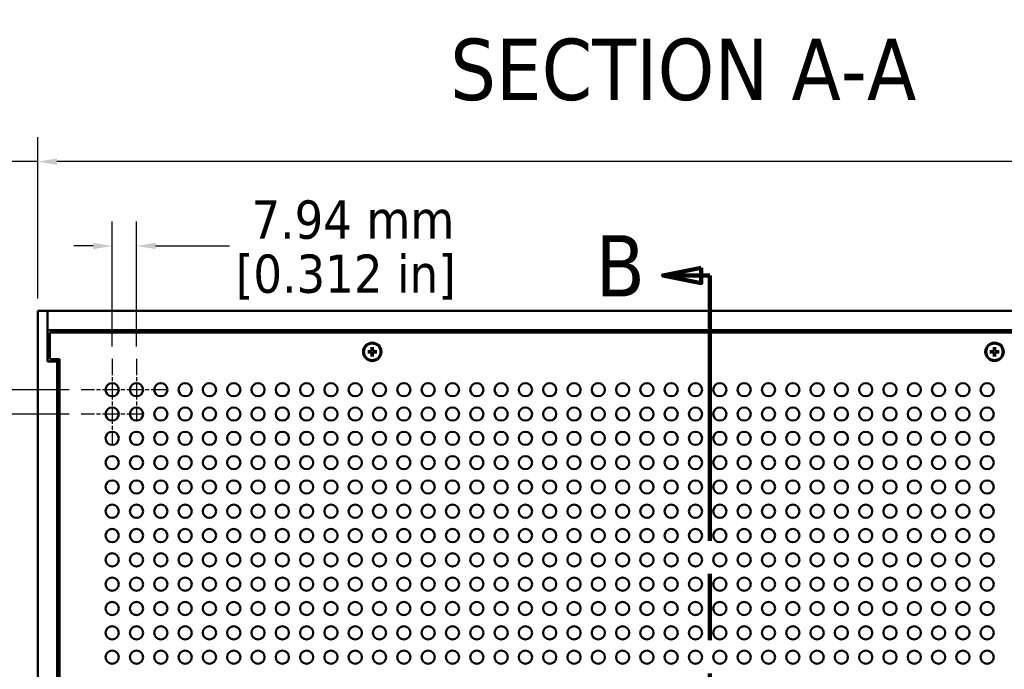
# Model space of a CAD drawing. Header units: millimetres. Extents: x 32 to 2127, y 63 to 1334.
# Tile 5 of 16: x 302 to 623, y 814 to 1026. Entities that reach past the tile are written whole.
import ezdxf

# ---------------------------------------------------------------- set-up
doc = ezdxf.new("R2010")
doc.units = ezdxf.units.MM
doc.header["$LTSCALE"] = 2.5
doc.linetypes.add('CHAIN', pattern=[0.7087, 0.4724, -0.0591, 0.1181, -0.0591])
doc.linetypes.add('DOUBLE_DASH_CHAIN', pattern=[1.2403, 0.6614, -0.0827, 0.1654, -0.0827, 0.1654, -0.0827])
for name, color, linetype, lineweight in [('Center Mark (ANSI)', 7, 'Continuous', 25), ('Dimension (ANSI)', 7, 'Continuous', 25), ('Section Line (ANSI)', 7, 'DOUBLE_DASH_CHAIN', 100), ('Symbol (ANSI)', 7, 'Continuous', 25), ('Visible (ANSI)', 7, 'Continuous', 50)]:
    doc.layers.add(name, color=color, linetype=linetype, lineweight=lineweight)
doc.styles.add('Label Text (ANSI)', font='tahoma.ttf')
doc.styles.add('Note Text (ANSI)', font='tahoma.ttf')
doc.dimstyles.new('Default - mm (ANSI)', dxfattribs={"dimscale": 2.5, "dimtxt": 5, "dimasz": 2.5, "dimexe": 3.175, "dimexo": 1.6002, "dimgap": 0.8, "dimtad": 0, "dimtih": 1, "dimtoh": 1, "dimrnd": 1e-08, "dimzin": 0, "dimdsep": 46, "dimtxsty": 'Note Text (ANSI)', "dimcen": 0.09, "dimdle": 10, "dimclrd": 256, "dimclre": 256, "dimclrt": 256, "dimadec": 1, "dimazin": 0, "dimtfac": 0.6096, "dimtofl": 0, "dimtmove": 0, "dimatfit": 3, "dimldrblk": 'Filled-1', "dimfxl": 1, "dimtolj": 1, "dimtzin": 0, "dimlwd": -1, "dimlwe": -1, "dimarcsym": 0})

# ---------------------------------------------------------------- blocks, each defined once
blk = doc.blocks.new('2dTransSection1')
at = {"layer": 'Section Line (ANSI)', "linetype": 'Continuous'}
for p, q in [((209.68, 377.99), (204.68, 376.99)), ((209.68, 376.99), (204.68, 376.99)), ((204.68, 376.99), (209.68, 375.99)), ((209.68, 375.99), (209.68, 377.99)), ((210.81, 376.99), (209.68, 376.99)), ((210.81, 376.99), (210.81, 364.5))]:
    blk.add_line(p, q, dxfattribs=at)
at = {"layer": 'Section Line (ANSI)', "linetype": 'DOUBLE_DASH_CHAIN', "ltscale": 20.955109}
blk.add_line((210.81, 376.99), (210.81, 182.57), dxfattribs=at)
at = {"layer": 'Section Line (ANSI)', "linetype": 'Continuous', "flags": 128}
blk.add_lwpolyline([(209.68, 377.99), (204.68, 376.99), (209.68, 375.99), (209.68, 377.99)], dxfattribs=at)
at = {"layer": 'Section Line (ANSI)'}
blk.add_solid([(209.68, 377.99), (204.68, 376.99), (209.68, 375.99), (209.68, 377.99)], dxfattribs=at)
at = {"layer": 'Section Line (ANSI)', "insert": (195.86, 374.24), "char_height": 8, "attachment_point": 7, "style": 'Label Text (ANSI)'}
blk.add_mtext('B', dxfattribs=at)
blk = doc.blocks.new('*D17')
at = {"layer": 'Defpoints', "color": 0, "transparency": 16777216}
for p in [(729.2, 979.62), (307.55, 930.92), (729.2, 930.92)]:
    blk.add_point(p, dxfattribs=at)
at = {"layer": 'Dimension (ANSI)', "transparency": 16777216}
for p, q in [((307.55, 934.92), (307.55, 987.56)), ((729.2, 934.92), (729.2, 987.56)), ((307.55, 979.62), (291.82, 979.62)), ((722.95, 979.62), (313.8, 979.62))]:
    blk.add_line(p, q, dxfattribs=at)
for points in [[(313.8, 980.66), (313.8, 978.58), (307.55, 979.62)], [(722.95, 980.66), (722.95, 978.58), (729.2, 979.62)]]:
    blk.add_solid(points, dxfattribs=at)
at = {"layer": 'Dimension (ANSI)', "transparency": 16777216, "char_height": 12.5, "attachment_point": 5, "style": 'Note Text (ANSI)'}
for s, insert in [('\\A1; 421.65 mm', (244.48, 988.13)), ('\\A1;[16.600 in]', (244.48, 969.45))]:
    blk.add_mtext(s, dxfattribs=dict(at, insert=insert))
blk = doc.blocks.new('Filled-1')
at = {"color": 0}
for p, q in [((0, 0), (-1, 0.333)), ((-1, 0.333), (-1, -0.333)), ((-1, 0), (0, 0)), ((-1, -0.333), (0, 0))]:
    blk.add_line(p, q, dxfattribs=at)
at = {"color": 0, "flags": 128}
blk.add_lwpolyline([(-1, -0.333), (0, 0), (-1, 0.333), (-1, -0.333)], dxfattribs=at)
at = {"color": 0}
blk.add_solid([(-1, -0.333), (0, 0), (-1, 0.333), (-1, -0.333)], dxfattribs=at)
blk = doc.blocks.new('*D24')
at = {"layer": 'Defpoints', "color": 0, "transparency": 16777216}
for p in [(321.75, 905.16), (264.41, 897.22), (321.75, 897.22)]:
    blk.add_point(p, dxfattribs=at)
at = {"layer": 'Dimension (ANSI)', "transparency": 16777216}
for p, q in [((264.41, 911.41), (264.41, 917.66)), ((317.75, 905.16), (256.47, 905.16)), ((317.75, 897.22), (256.47, 897.22)), ((264.41, 890.97), (264.41, 884.72)), ((264.41, 845.73), (264.41, 884.72)), ((258.16, 845.73), (264.41, 845.73))]:
    blk.add_line(p, q, dxfattribs=at)
for points in [[(263.37, 911.41), (265.45, 911.41), (264.41, 905.16)], [(263.37, 890.97), (265.45, 890.97), (264.41, 897.22)]]:
    blk.add_solid(points, dxfattribs=at)
at = {"layer": 'Dimension (ANSI)', "transparency": 16777216, "char_height": 12.5, "attachment_point": 5, "style": 'Note Text (ANSI)'}
for s, insert in [('\\A1; 7.94 mm', (220.15, 854.23)), ('\\A1;[0.312 in]', (220.15, 835.55))]:
    blk.add_mtext(s, dxfattribs=dict(at, insert=insert))
blk = doc.blocks.new('*D25')
at = {"layer": 'Defpoints', "color": 0, "transparency": 16777216}
for p in [(331.84, 952.09), (331.84, 915.26), (339.78, 915.26)]:
    blk.add_point(p, dxfattribs=at)
at = {"layer": 'Dimension (ANSI)', "transparency": 16777216}
for p, q in [((331.84, 919.26), (331.84, 960.03)), ((339.78, 919.26), (339.78, 960.03)), ((325.59, 952.09), (319.34, 952.09)), ((346.03, 952.09), (370.11, 952.09))]:
    blk.add_line(p, q, dxfattribs=at)
for points in [[(325.59, 953.13), (325.59, 951.05), (331.84, 952.09)], [(346.03, 953.13), (346.03, 951.05), (339.78, 952.09)]]:
    blk.add_solid(points, dxfattribs=at)
at = {"layer": 'Dimension (ANSI)', "transparency": 16777216, "char_height": 12.5, "attachment_point": 5, "style": 'Note Text (ANSI)'}
for s, insert in [('\\A1; 7.94 mm', (408.11, 960.59)), ('\\A1;[0.312 in]', (408.11, 941.91))]:
    blk.add_mtext(s, dxfattribs=dict(at, insert=insert))

msp = doc.modelspace()

# ---------------------------------------------------------------- linework, layer by layer
at = {"layer": 'Center Mark (ANSI)', "linetype": 'CHAIN', "ltscale": 4.486989}
for p, q in [((331.844, 915.2552), (331.844, 895.0622)), ((339.7815, 915.2552), (339.7815, 895.0622)), ((331.844, 907.3177), (331.844, 887.1247)), ((341.9405, 905.1587), (321.7475, 905.1587)), ((349.878, 905.1587), (329.685, 905.1587)), ((341.9405, 897.2212), (321.7475, 897.2212))]:
    msp.add_line(p, q, dxfattribs=at)
at = {"layer": 'Visible (ANSI)'}
for p, q in [((310.7252, 930.9177), (307.5502, 930.9177)), ((307.5502, 930.9177), (307.5502, 473.7377)), ((310.7252, 930.9177), (726.0252, 930.9177)), ((310.7252, 924.5677), (310.7252, 930.9177)), ((726.0252, 924.5677), (310.7252, 924.5677)), ((310.7252, 914.4177), (310.7252, 924.5677)), ((311.4752, 923.2977), (310.7252, 923.2977)), ((311.4752, 923.8277), (311.4752, 915.1777)), ((725.2752, 923.8277), (311.4752, 923.8277)), ((415.2753, 917.755), (416.3305, 917.7798)), ((415.2753, 917.3005), (416.3305, 917.2756)), ((416.3312, 917.7521), (416.08, 917.7483)), ((416.08, 917.3071), (416.3312, 917.3034)), ((416.548, 919.0277), (416.5231, 917.9724)), ((416.548, 916.0278), (416.5231, 917.083)), ((416.5546, 918.223), (416.5509, 917.9718)), ((416.5509, 917.0837), (416.5546, 916.8325)), ((416.9996, 917.9718), (416.9958, 918.223)), ((416.9958, 916.8325), (416.9996, 917.0837)), ((417.0025, 919.0277), (417.0273, 917.9724)), ((417.0025, 916.0278), (417.0273, 917.083)), ((417.4705, 917.7483), (417.2193, 917.7521)), ((417.2193, 917.3034), (417.4705, 917.3071)), ((418.2752, 917.755), (417.2199, 917.7798)), ((418.2752, 917.3005), (417.2199, 917.2756)), ((618.4753, 917.755), (619.5305, 917.7798)), ((618.4753, 917.3005), (619.5305, 917.2756)), ((619.5312, 917.7521), (619.28, 917.7483)), ((619.28, 917.3071), (619.5312, 917.3034)), ((619.748, 919.0277), (619.7231, 917.9724)), ((619.748, 916.0278), (619.7231, 917.083)), ((619.7546, 918.223), (619.7509, 917.9718)), ((619.7509, 917.0837), (619.7546, 916.8325)), ((620.1996, 917.9718), (620.1958, 918.223)), ((620.1958, 916.8325), (620.1996, 917.0837)), ((620.2025, 919.0277), (620.2273, 917.9724)), ((620.2025, 916.0278), (620.2273, 917.083)), ((620.6705, 917.7483), (620.4193, 917.7521)), ((620.4193, 917.3034), (620.6705, 917.3071)), ((621.4752, 917.755), (620.4199, 917.7798)), ((621.4752, 917.3005), (620.4199, 917.2756)), ((313.9002, 914.4177), (310.7252, 914.4177)), ((311.4752, 915.1777), (314.6502, 915.1777)), ((313.9002, 490.2377), (313.9002, 914.4177)), ((314.6502, 914.4177), (313.9002, 914.4177)), ((314.6502, 915.1777), (314.6502, 489.4777))]:
    msp.add_line(p, q, dxfattribs=at)
at = {"layer": 'Visible (ANSI)', "flags": 128}
for points in [[(415.2753, 917.755), (415.2793, 917.7551), (415.2835, 917.7552), (415.2878, 917.7552), (415.2921, 917.7553), (415.2964, 917.7554), (415.3006, 917.7555), (415.3047, 917.7556), (415.3087, 917.7556), (415.3124, 917.7557), (415.3162, 917.7558), (415.32, 917.7558), (415.3237, 917.7559), (415.3274, 917.7559), (415.331, 917.756), (415.3344, 917.756), (415.3376, 917.756), (415.3406, 917.756), (415.3435, 917.7561), (415.3462, 917.7561), (415.3489, 917.7561), (415.3515, 917.7561), (415.3539, 917.7561), (415.3562, 917.7561), (415.3582, 917.756)], [(415.3582, 917.2994), (415.3562, 917.2994), (415.3539, 917.2994), (415.3515, 917.2994), (415.3489, 917.2994), (415.3462, 917.2994), (415.3435, 917.2994), (415.3406, 917.2994), (415.3376, 917.2994), (415.3344, 917.2995), (415.331, 917.2995), (415.3274, 917.2995), (415.3237, 917.2996), (415.32, 917.2996), (415.3162, 917.2997), (415.3124, 917.2997), (415.3087, 917.2998), (415.3047, 917.2999), (415.3006, 917.2999), (415.2964, 917.3), (415.2921, 917.3001), (415.2878, 917.3002), (415.2835, 917.3003), (415.2793, 917.3004), (415.2753, 917.3005)], [(416.08, 917.7483), (416.0583, 917.7485), (416.036, 917.7487), (416.0132, 917.749), (415.9899, 917.7492), (415.966, 917.7495), (415.9414, 917.7497), (415.9162, 917.75), (415.8904, 917.7503), (415.8639, 917.7505), (415.8366, 917.7508), (415.8086, 917.7511), (415.7799, 917.7514), (415.7503, 917.7517), (415.7198, 917.7521), (415.6885, 917.7524), (415.6562, 917.7528), (415.6229, 917.7531), (415.5886, 917.7535), (415.5533, 917.7539), (415.5168, 917.7543), (415.4791, 917.7547), (415.4401, 917.7551), (415.3999, 917.7556), (415.3582, 917.756)], [(415.3582, 917.2994), (415.3999, 917.2999), (415.4401, 917.3003), (415.4791, 917.3007), (415.5168, 917.3012), (415.5533, 917.3016), (415.5886, 917.3019), (415.6229, 917.3023), (415.6562, 917.3027), (415.6885, 917.303), (415.7198, 917.3034), (415.7503, 917.3037), (415.7799, 917.304), (415.8086, 917.3043), (415.8366, 917.3046), (415.8639, 917.3049), (415.8904, 917.3052), (415.9162, 917.3055), (415.9414, 917.3057), (415.966, 917.306), (415.9899, 917.3062), (416.0132, 917.3065), (416.036, 917.3067), (416.0583, 917.3069), (416.08, 917.3071)], [(416.5509, 917.9718), (416.5502, 917.958), (416.5488, 917.9445), (416.5465, 917.9312), (416.5435, 917.918), (416.5394, 917.9046), (416.5344, 917.891), (416.5285, 917.8775), (416.5215, 917.8643), (416.5136, 917.8516), (416.5049, 917.8394), (416.4955, 917.8279), (416.4856, 917.8173), (416.475, 917.8074), (416.4635, 917.7981), (416.4514, 917.7894), (416.4386, 917.7815), (416.4254, 917.7745), (416.4119, 917.7685), (416.3984, 917.7635), (416.3849, 917.7595), (416.3718, 917.7564), (416.3585, 917.7542), (416.3449, 917.7527), (416.3312, 917.7521)], [(416.3312, 917.3034), (416.3449, 917.3027), (416.3585, 917.3013), (416.3718, 917.299), (416.3849, 917.296), (416.3984, 917.2919), (416.4119, 917.2869), (416.4254, 917.281), (416.4386, 917.274), (416.4514, 917.2661), (416.4635, 917.2574), (416.475, 917.248), (416.4856, 917.2381), (416.4955, 917.2275), (416.5049, 917.216), (416.5136, 917.2039), (416.5215, 917.1911), (416.5285, 917.1779), (416.5344, 917.1644), (416.5394, 917.1509), (416.5435, 917.1374), (416.5465, 917.1242), (416.5488, 917.111), (416.5502, 917.0974), (416.5509, 917.0837)], [(416.5469, 918.9447), (416.5469, 918.9468), (416.5469, 918.949), (416.5469, 918.9515), (416.5469, 918.954), (416.5469, 918.9567), (416.5469, 918.9595), (416.5469, 918.9623), (416.5469, 918.9653), (416.547, 918.9686), (416.547, 918.972), (416.547, 918.9756), (416.5471, 918.9792), (416.5471, 918.983), (416.5472, 918.9868), (416.5472, 918.9905), (416.5473, 918.9943), (416.5474, 918.9982), (416.5474, 919.0023), (416.5475, 919.0065), (416.5476, 919.0108), (416.5477, 919.0151), (416.5478, 919.0194), (416.5479, 919.0236), (416.548, 919.0277)], [(416.5469, 918.9447), (416.5474, 918.9031), (416.5478, 918.8628), (416.5482, 918.8239), (416.5487, 918.7862), (416.5491, 918.7497), (416.5494, 918.7143), (416.5498, 918.68), (416.5502, 918.6468), (416.5505, 918.6145), (416.5509, 918.5831), (416.5512, 918.5527), (416.5515, 918.5231), (416.5518, 918.4943), (416.5521, 918.4663), (416.5524, 918.4391), (416.5527, 918.4125), (416.553, 918.3867), (416.5532, 918.3615), (416.5535, 918.337), (416.5537, 918.3131), (416.554, 918.2897), (416.5542, 918.2669), (416.5544, 918.2447), (416.5546, 918.223)], [(416.5546, 916.8325), (416.5544, 916.8108), (416.5542, 916.7885), (416.554, 916.7657), (416.5537, 916.7424), (416.5535, 916.7184), (416.5532, 916.6939), (416.553, 916.6687), (416.5527, 916.6429), (416.5524, 916.6164), (416.5521, 916.5891), (416.5518, 916.5611), (416.5515, 916.5324), (416.5512, 916.5028), (416.5509, 916.4723), (416.5505, 916.441), (416.5502, 916.4087), (416.5498, 916.3754), (416.5494, 916.3411), (416.5491, 916.3058), (416.5487, 916.2692), (416.5482, 916.2316), (416.5478, 916.1926), (416.5474, 916.1524), (416.5469, 916.1107)], [(416.9958, 918.223), (416.996, 918.2447), (416.9962, 918.2669), (416.9965, 918.2897), (416.9967, 918.3131), (416.997, 918.337), (416.9972, 918.3615), (416.9975, 918.3867), (416.9978, 918.4125), (416.998, 918.4391), (416.9983, 918.4663), (416.9986, 918.4943), (416.9989, 918.5231), (416.9992, 918.5527), (416.9996, 918.5831), (416.9999, 918.6145), (417.0003, 918.6468), (417.0006, 918.68), (417.001, 918.7143), (417.0014, 918.7497), (417.0018, 918.7862), (417.0022, 918.8239), (417.0026, 918.8628), (417.0031, 918.9031), (417.0035, 918.9447)], [(417.0035, 916.1107), (417.0031, 916.1524), (417.0026, 916.1926), (417.0022, 916.2316), (417.0018, 916.2692), (417.0014, 916.3058), (417.001, 916.3411), (417.0006, 916.3754), (417.0003, 916.4087), (416.9999, 916.441), (416.9996, 916.4723), (416.9992, 916.5028), (416.9989, 916.5324), (416.9986, 916.5611), (416.9983, 916.5891), (416.998, 916.6164), (416.9978, 916.6429), (416.9975, 916.6687), (416.9972, 916.6939), (416.997, 916.7184), (416.9967, 916.7424), (416.9965, 916.7657), (416.9962, 916.7885), (416.996, 916.8108), (416.9958, 916.8325)], [(417.2193, 917.7521), (417.2055, 917.7527), (417.192, 917.7542), (417.1787, 917.7564), (417.1655, 917.7595), (417.1521, 917.7635), (417.1385, 917.7685), (417.125, 917.7745), (417.1118, 917.7815), (417.0991, 917.7894), (417.0869, 917.7981), (417.0754, 917.8074), (417.0648, 917.8173), (417.0549, 917.8279), (417.0456, 917.8394), (417.0369, 917.8516), (417.029, 917.8643), (417.022, 917.8775), (417.016, 917.891), (417.011, 917.9046), (417.007, 917.918), (417.0039, 917.9312), (417.0017, 917.9445), (417.0002, 917.958), (416.9996, 917.9718)], [(416.9996, 917.0837), (417.0002, 917.0974), (417.0017, 917.111), (417.0039, 917.1242), (417.007, 917.1374), (417.011, 917.1509), (417.016, 917.1644), (417.022, 917.1779), (417.029, 917.1911), (417.0369, 917.2039), (417.0456, 917.216), (417.0549, 917.2275), (417.0648, 917.2381), (417.0754, 917.248), (417.0869, 917.2574), (417.0991, 917.2661), (417.1118, 917.274), (417.125, 917.281), (417.1385, 917.2869), (417.1521, 917.2919), (417.1655, 917.296), (417.1787, 917.299), (417.192, 917.3013), (417.2055, 917.3027), (417.2193, 917.3034)], [(417.0025, 919.0277), (417.0026, 919.0236), (417.0027, 919.0194), (417.0028, 919.0151), (417.0028, 919.0108), (417.0029, 919.0065), (417.003, 919.0023), (417.0031, 918.9982), (417.0032, 918.9943), (417.0032, 918.9905), (417.0033, 918.9868), (417.0033, 918.983), (417.0034, 918.9792), (417.0034, 918.9756), (417.0035, 918.972), (417.0035, 918.9686), (417.0035, 918.9653), (417.0035, 918.9623), (417.0036, 918.9595), (417.0036, 918.9567), (417.0036, 918.954), (417.0036, 918.9515), (417.0036, 918.949), (417.0036, 918.9468), (417.0035, 918.9447)], [(418.1922, 917.756), (418.1506, 917.7556), (418.1103, 917.7551), (418.0714, 917.7547), (418.0337, 917.7543), (417.9972, 917.7539), (417.9618, 917.7535), (417.9275, 917.7531), (417.8943, 917.7528), (417.862, 917.7524), (417.8306, 917.7521), (417.8002, 917.7517), (417.7706, 917.7514), (417.7418, 917.7511), (417.7138, 917.7508), (417.6866, 917.7505), (417.66, 917.7503), (417.6342, 917.75), (417.609, 917.7497), (417.5845, 917.7495), (417.5606, 917.7492), (417.5372, 917.749), (417.5144, 917.7487), (417.4922, 917.7485), (417.4705, 917.7483)], [(417.4705, 917.3071), (417.4922, 917.3069), (417.5144, 917.3067), (417.5372, 917.3065), (417.5606, 917.3062), (417.5845, 917.306), (417.609, 917.3057), (417.6342, 917.3055), (417.66, 917.3052), (417.6866, 917.3049), (417.7138, 917.3046), (417.7418, 917.3043), (417.7706, 917.304), (417.8002, 917.3037), (417.8306, 917.3034), (417.862, 917.303), (417.8943, 917.3027), (417.9275, 917.3023), (417.9618, 917.3019), (417.9972, 917.3016), (418.0337, 917.3012), (418.0714, 917.3007), (418.1103, 917.3003), (418.1506, 917.2999), (418.1922, 917.2994)], [(418.1922, 917.756), (418.1943, 917.7561), (418.1965, 917.7561), (418.199, 917.7561), (418.2015, 917.7561), (418.2042, 917.7561), (418.207, 917.7561), (418.2098, 917.756), (418.2128, 917.756), (418.2161, 917.756), (418.2195, 917.756), (418.2231, 917.7559), (418.2267, 917.7559), (418.2305, 917.7558), (418.2343, 917.7558), (418.238, 917.7557), (418.2418, 917.7556), (418.2457, 917.7556), (418.2498, 917.7555), (418.254, 917.7554), (418.2583, 917.7553), (418.2626, 917.7552), (418.2669, 917.7552), (418.2711, 917.7551), (418.2752, 917.755)], [(418.2752, 917.3005), (418.2711, 917.3004), (418.2669, 917.3003), (418.2626, 917.3002), (418.2583, 917.3001), (418.254, 917.3), (418.2498, 917.2999), (418.2457, 917.2999), (418.2418, 917.2998), (418.238, 917.2997), (418.2343, 917.2997), (418.2305, 917.2996), (418.2267, 917.2996), (418.2231, 917.2995), (418.2195, 917.2995), (418.2161, 917.2995), (418.2128, 917.2994), (418.2098, 917.2994), (418.207, 917.2994), (418.2042, 917.2994), (418.2015, 917.2994), (418.199, 917.2994), (418.1965, 917.2994), (418.1943, 917.2994), (418.1922, 917.2994)], [(618.4753, 917.755), (618.4793, 917.7551), (618.4835, 917.7552), (618.4878, 917.7552), (618.4921, 917.7553), (618.4964, 917.7554), (618.5006, 917.7555), (618.5047, 917.7556), (618.5087, 917.7556), (618.5124, 917.7557), (618.5162, 917.7558), (618.52, 917.7558), (618.5237, 917.7559), (618.5274, 917.7559), (618.531, 917.756), (618.5344, 917.756), (618.5376, 917.756), (618.5406, 917.756), (618.5435, 917.7561), (618.5462, 917.7561), (618.5489, 917.7561), (618.5515, 917.7561), (618.5539, 917.7561), (618.5562, 917.7561), (618.5582, 917.756)], [(618.5582, 917.2994), (618.5562, 917.2994), (618.5539, 917.2994), (618.5515, 917.2994), (618.5489, 917.2994), (618.5462, 917.2994), (618.5435, 917.2994), (618.5406, 917.2994), (618.5376, 917.2994), (618.5344, 917.2995), (618.531, 917.2995), (618.5274, 917.2995), (618.5237, 917.2996), (618.52, 917.2996), (618.5162, 917.2997), (618.5124, 917.2997), (618.5087, 917.2998), (618.5047, 917.2999), (618.5006, 917.2999), (618.4964, 917.3), (618.4921, 917.3001), (618.4878, 917.3002), (618.4835, 917.3003), (618.4793, 917.3004), (618.4753, 917.3005)], [(619.28, 917.7483), (619.2583, 917.7485), (619.236, 917.7487), (619.2132, 917.749), (619.1899, 917.7492), (619.166, 917.7495), (619.1414, 917.7497), (619.1162, 917.75), (619.0904, 917.7503), (619.0639, 917.7505), (619.0366, 917.7508), (619.0086, 917.7511), (618.9799, 917.7514), (618.9503, 917.7517), (618.9198, 917.7521), (618.8885, 917.7524), (618.8562, 917.7528), (618.8229, 917.7531), (618.7886, 917.7535), (618.7533, 917.7539), (618.7168, 917.7543), (618.6791, 917.7547), (618.6401, 917.7551), (618.5999, 917.7556), (618.5582, 917.756)], [(618.5582, 917.2994), (618.5999, 917.2999), (618.6401, 917.3003), (618.6791, 917.3007), (618.7168, 917.3012), (618.7533, 917.3016), (618.7886, 917.3019), (618.8229, 917.3023), (618.8562, 917.3027), (618.8885, 917.303), (618.9198, 917.3034), (618.9503, 917.3037), (618.9799, 917.304), (619.0086, 917.3043), (619.0366, 917.3046), (619.0639, 917.3049), (619.0904, 917.3052), (619.1162, 917.3055), (619.1414, 917.3057), (619.166, 917.306), (619.1899, 917.3062), (619.2132, 917.3065), (619.236, 917.3067), (619.2583, 917.3069), (619.28, 917.3071)], [(619.7509, 917.9718), (619.7502, 917.958), (619.7488, 917.9445), (619.7465, 917.9312), (619.7435, 917.918), (619.7394, 917.9046), (619.7344, 917.891), (619.7285, 917.8775), (619.7215, 917.8643), (619.7136, 917.8516), (619.7049, 917.8394), (619.6955, 917.8279), (619.6856, 917.8173), (619.675, 917.8074), (619.6635, 917.7981), (619.6514, 917.7894), (619.6386, 917.7815), (619.6254, 917.7745), (619.6119, 917.7685), (619.5984, 917.7635), (619.5849, 917.7595), (619.5718, 917.7564), (619.5585, 917.7542), (619.5449, 917.7527), (619.5312, 917.7521)], [(619.5312, 917.3034), (619.5449, 917.3027), (619.5585, 917.3013), (619.5718, 917.299), (619.5849, 917.296), (619.5984, 917.2919), (619.6119, 917.2869), (619.6254, 917.281), (619.6386, 917.274), (619.6514, 917.2661), (619.6635, 917.2574), (619.675, 917.248), (619.6856, 917.2381), (619.6955, 917.2275), (619.7049, 917.216), (619.7136, 917.2039), (619.7215, 917.1911), (619.7285, 917.1779), (619.7344, 917.1644), (619.7394, 917.1509), (619.7435, 917.1374), (619.7465, 917.1242), (619.7488, 917.111), (619.7502, 917.0974), (619.7509, 917.0837)], [(619.7469, 918.9447), (619.7469, 918.9468), (619.7469, 918.949), (619.7469, 918.9515), (619.7469, 918.954), (619.7469, 918.9567), (619.7469, 918.9595), (619.7469, 918.9623), (619.7469, 918.9653), (619.747, 918.9686), (619.747, 918.972), (619.747, 918.9756), (619.7471, 918.9792), (619.7471, 918.983), (619.7472, 918.9868), (619.7472, 918.9905), (619.7473, 918.9943), (619.7474, 918.9982), (619.7474, 919.0023), (619.7475, 919.0065), (619.7476, 919.0108), (619.7477, 919.0151), (619.7478, 919.0194), (619.7479, 919.0236), (619.748, 919.0277)], [(619.7469, 918.9447), (619.7474, 918.9031), (619.7478, 918.8628), (619.7482, 918.8239), (619.7487, 918.7862), (619.7491, 918.7497), (619.7494, 918.7143), (619.7498, 918.68), (619.7502, 918.6468), (619.7505, 918.6145), (619.7509, 918.5831), (619.7512, 918.5527), (619.7515, 918.5231), (619.7518, 918.4943), (619.7521, 918.4663), (619.7524, 918.4391), (619.7527, 918.4125), (619.753, 918.3867), (619.7532, 918.3615), (619.7535, 918.337), (619.7537, 918.3131), (619.754, 918.2897), (619.7542, 918.2669), (619.7544, 918.2447), (619.7546, 918.223)], [(619.7546, 916.8325), (619.7544, 916.8108), (619.7542, 916.7885), (619.754, 916.7657), (619.7537, 916.7424), (619.7535, 916.7184), (619.7532, 916.6939), (619.753, 916.6687), (619.7527, 916.6429), (619.7524, 916.6164), (619.7521, 916.5891), (619.7518, 916.5611), (619.7515, 916.5324), (619.7512, 916.5028), (619.7509, 916.4723), (619.7505, 916.441), (619.7502, 916.4087), (619.7498, 916.3754), (619.7494, 916.3411), (619.7491, 916.3058), (619.7487, 916.2692), (619.7482, 916.2316), (619.7478, 916.1926), (619.7474, 916.1524), (619.7469, 916.1107)], [(620.1958, 918.223), (620.196, 918.2447), (620.1962, 918.2669), (620.1965, 918.2897), (620.1967, 918.3131), (620.197, 918.337), (620.1972, 918.3615), (620.1975, 918.3867), (620.1978, 918.4125), (620.198, 918.4391), (620.1983, 918.4663), (620.1986, 918.4943), (620.1989, 918.5231), (620.1992, 918.5527), (620.1996, 918.5831), (620.1999, 918.6145), (620.2003, 918.6468), (620.2006, 918.68), (620.201, 918.7143), (620.2014, 918.7497), (620.2018, 918.7862), (620.2022, 918.8239), (620.2026, 918.8628), (620.2031, 918.9031), (620.2035, 918.9447)], [(620.2035, 916.1107), (620.2031, 916.1524), (620.2026, 916.1926), (620.2022, 916.2316), (620.2018, 916.2692), (620.2014, 916.3058), (620.201, 916.3411), (620.2006, 916.3754), (620.2003, 916.4087), (620.1999, 916.441), (620.1996, 916.4723), (620.1992, 916.5028), (620.1989, 916.5324), (620.1986, 916.5611), (620.1983, 916.5891), (620.198, 916.6164), (620.1978, 916.6429), (620.1975, 916.6687), (620.1972, 916.6939), (620.197, 916.7184), (620.1967, 916.7424), (620.1965, 916.7657), (620.1962, 916.7885), (620.196, 916.8108), (620.1958, 916.8325)], [(620.4193, 917.7521), (620.4055, 917.7527), (620.392, 917.7542), (620.3787, 917.7564), (620.3655, 917.7595), (620.3521, 917.7635), (620.3385, 917.7685), (620.325, 917.7745), (620.3118, 917.7815), (620.2991, 917.7894), (620.2869, 917.7981), (620.2754, 917.8074), (620.2648, 917.8173), (620.2549, 917.8279), (620.2456, 917.8394), (620.2369, 917.8516), (620.229, 917.8643), (620.222, 917.8775), (620.216, 917.891), (620.211, 917.9046), (620.207, 917.918), (620.2039, 917.9312), (620.2017, 917.9445), (620.2002, 917.958), (620.1996, 917.9718)], [(620.1996, 917.0837), (620.2002, 917.0974), (620.2017, 917.111), (620.2039, 917.1242), (620.207, 917.1374), (620.211, 917.1509), (620.216, 917.1644), (620.222, 917.1779), (620.229, 917.1911), (620.2369, 917.2039), (620.2456, 917.216), (620.2549, 917.2275), (620.2648, 917.2381), (620.2754, 917.248), (620.2869, 917.2574), (620.2991, 917.2661), (620.3118, 917.274), (620.325, 917.281), (620.3385, 917.2869), (620.3521, 917.2919), (620.3655, 917.296), (620.3787, 917.299), (620.392, 917.3013), (620.4055, 917.3027), (620.4193, 917.3034)], [(620.2025, 919.0277), (620.2026, 919.0236), (620.2027, 919.0194), (620.2028, 919.0151), (620.2028, 919.0108), (620.2029, 919.0065), (620.203, 919.0023), (620.2031, 918.9982), (620.2032, 918.9943), (620.2032, 918.9905), (620.2033, 918.9868), (620.2033, 918.983), (620.2034, 918.9792), (620.2034, 918.9756), (620.2035, 918.972), (620.2035, 918.9686), (620.2035, 918.9653), (620.2035, 918.9623), (620.2036, 918.9595), (620.2036, 918.9567), (620.2036, 918.954), (620.2036, 918.9515), (620.2036, 918.949), (620.2036, 918.9468), (620.2035, 918.9447)], [(621.3922, 917.756), (621.3506, 917.7556), (621.3103, 917.7551), (621.2714, 917.7547), (621.2337, 917.7543), (621.1972, 917.7539), (621.1618, 917.7535), (621.1275, 917.7531), (621.0943, 917.7528), (621.062, 917.7524), (621.0306, 917.7521), (621.0002, 917.7517), (620.9706, 917.7514), (620.9418, 917.7511), (620.9138, 917.7508), (620.8866, 917.7505), (620.86, 917.7503), (620.8342, 917.75), (620.809, 917.7497), (620.7845, 917.7495), (620.7606, 917.7492), (620.7372, 917.749), (620.7144, 917.7487), (620.6922, 917.7485), (620.6705, 917.7483)], [(620.6705, 917.3071), (620.6922, 917.3069), (620.7144, 917.3067), (620.7372, 917.3065), (620.7606, 917.3062), (620.7845, 917.306), (620.809, 917.3057), (620.8342, 917.3055), (620.86, 917.3052), (620.8866, 917.3049), (620.9138, 917.3046), (620.9418, 917.3043), (620.9706, 917.304), (621.0002, 917.3037), (621.0306, 917.3034), (621.062, 917.303), (621.0943, 917.3027), (621.1275, 917.3023), (621.1618, 917.3019), (621.1972, 917.3016), (621.2337, 917.3012), (621.2714, 917.3007), (621.3103, 917.3003), (621.3506, 917.2999), (621.3922, 917.2994)], [(621.3922, 917.756), (621.3943, 917.7561), (621.3965, 917.7561), (621.399, 917.7561), (621.4015, 917.7561), (621.4042, 917.7561), (621.407, 917.7561), (621.4098, 917.756), (621.4128, 917.756), (621.4161, 917.756), (621.4195, 917.756), (621.4231, 917.7559), (621.4267, 917.7559), (621.4305, 917.7558), (621.4343, 917.7558), (621.438, 917.7557), (621.4418, 917.7556), (621.4457, 917.7556), (621.4498, 917.7555), (621.454, 917.7554), (621.4583, 917.7553), (621.4626, 917.7552), (621.4669, 917.7552), (621.4711, 917.7551), (621.4752, 917.755)], [(621.4752, 917.3005), (621.4711, 917.3004), (621.4669, 917.3003), (621.4626, 917.3002), (621.4583, 917.3001), (621.454, 917.3), (621.4498, 917.2999), (621.4457, 917.2999), (621.4418, 917.2998), (621.438, 917.2997), (621.4343, 917.2997), (621.4305, 917.2996), (621.4267, 917.2996), (621.4231, 917.2995), (621.4195, 917.2995), (621.4161, 917.2995), (621.4128, 917.2994), (621.4098, 917.2994), (621.407, 917.2994), (621.4042, 917.2994), (621.4015, 917.2994), (621.399, 917.2994), (621.3965, 917.2994), (621.3943, 917.2994), (621.3922, 917.2994)], [(416.548, 916.0278), (416.5479, 916.0318), (416.5478, 916.036), (416.5477, 916.0403), (416.5476, 916.0446), (416.5475, 916.0489), (416.5474, 916.0531), (416.5474, 916.0572), (416.5473, 916.0612), (416.5472, 916.0649), (416.5472, 916.0687), (416.5471, 916.0725), (416.5471, 916.0762), (416.547, 916.0799), (416.547, 916.0835), (416.547, 916.0869), (416.5469, 916.0901), (416.5469, 916.0931), (416.5469, 916.096), (416.5469, 916.0987), (416.5469, 916.1014), (416.5469, 916.104), (416.5469, 916.1064), (416.5469, 916.1087), (416.5469, 916.1107)], [(417.0035, 916.1107), (417.0036, 916.1087), (417.0036, 916.1064), (417.0036, 916.104), (417.0036, 916.1014), (417.0036, 916.0987), (417.0036, 916.096), (417.0035, 916.0931), (417.0035, 916.0901), (417.0035, 916.0869), (417.0035, 916.0835), (417.0034, 916.0799), (417.0034, 916.0762), (417.0033, 916.0725), (417.0033, 916.0687), (417.0032, 916.0649), (417.0032, 916.0612), (417.0031, 916.0572), (417.003, 916.0531), (417.0029, 916.0489), (417.0028, 916.0446), (417.0028, 916.0403), (417.0027, 916.036), (417.0026, 916.0318), (417.0025, 916.0278)], [(619.748, 916.0278), (619.7479, 916.0318), (619.7478, 916.036), (619.7477, 916.0403), (619.7476, 916.0446), (619.7475, 916.0489), (619.7474, 916.0531), (619.7474, 916.0572), (619.7473, 916.0612), (619.7472, 916.0649), (619.7472, 916.0687), (619.7471, 916.0725), (619.7471, 916.0762), (619.747, 916.0799), (619.747, 916.0835), (619.747, 916.0869), (619.7469, 916.0901), (619.7469, 916.0931), (619.7469, 916.096), (619.7469, 916.0987), (619.7469, 916.1014), (619.7469, 916.104), (619.7469, 916.1064), (619.7469, 916.1087), (619.7469, 916.1107)], [(620.2035, 916.1107), (620.2036, 916.1087), (620.2036, 916.1064), (620.2036, 916.104), (620.2036, 916.1014), (620.2036, 916.0987), (620.2036, 916.096), (620.2035, 916.0931), (620.2035, 916.0901), (620.2035, 916.0869), (620.2035, 916.0835), (620.2034, 916.0799), (620.2034, 916.0762), (620.2033, 916.0725), (620.2033, 916.0687), (620.2032, 916.0649), (620.2032, 916.0612), (620.2031, 916.0572), (620.203, 916.0531), (620.2029, 916.0489), (620.2028, 916.0446), (620.2028, 916.0403), (620.2027, 916.036), (620.2026, 916.0318), (620.2025, 916.0278)]]:
    msp.add_lwpolyline(points, dxfattribs=at)
at = {"layer": 'Visible (ANSI)'}
for centre, radius in [((416.7752, 917.5277), 3), ((416.7752, 917.5277), 2.7146), ((619.9752, 917.5277), 3), ((619.9752, 917.5277), 2.7146), ((331.844, 905.1587), 2.159), ((339.7815, 905.1587), 2.159), ((347.719, 905.1587), 2.159), ((355.6565, 905.1587), 2.159), ((363.594, 905.1587), 2.159), ((371.5315, 905.1587), 2.159), ((379.469, 905.1587), 2.159), ((387.4065, 905.1587), 2.159), ((395.344, 905.1587), 2.159), ((403.2815, 905.1587), 2.159), ((411.219, 905.1587), 2.159), ((419.1565, 905.1587), 2.159), ((427.094, 905.1587), 2.159), ((435.0315, 905.1587), 2.159), ((442.969, 905.1587), 2.159), ((450.9065, 905.1587), 2.159), ((458.844, 905.1587), 2.159), ((466.7815, 905.1587), 2.159), ((474.719, 905.1587), 2.159), ((482.6565, 905.1587), 2.159), ((490.594, 905.1587), 2.159), ((498.5315, 905.1587), 2.159), ((506.469, 905.1587), 2.159), ((514.4065, 905.1587), 2.159), ((522.344, 905.1587), 2.159), ((530.2815, 905.1587), 2.159), ((538.219, 905.1587), 2.159), ((546.1565, 905.1587), 2.159), ((554.094, 905.1587), 2.159), ((562.0315, 905.1587), 2.159), ((569.969, 905.1587), 2.159), ((577.9065, 905.1587), 2.159), ((585.844, 905.1587), 2.159), ((593.7815, 905.1587), 2.159), ((601.719, 905.1587), 2.159), ((609.6565, 905.1587), 2.159), ((617.594, 905.1587), 2.159), ((331.844, 897.2212), 2.159), ((339.7815, 897.2212), 2.159), ((347.719, 897.2212), 2.159), ((355.6565, 897.2212), 2.159), ((363.594, 897.2212), 2.159), ((371.5315, 897.2212), 2.159), ((379.469, 897.2212), 2.159), ((387.4065, 897.2212), 2.159), ((395.344, 897.2212), 2.159), ((403.2815, 897.2212), 2.159), ((411.219, 897.2212), 2.159), ((419.1565, 897.2212), 2.159), ((427.094, 897.2212), 2.159), ((435.0315, 897.2212), 2.159), ((442.969, 897.2212), 2.159), ((450.9065, 897.2212), 2.159), ((458.844, 897.2212), 2.159), ((466.7815, 897.2212), 2.159), ((474.719, 897.2212), 2.159), ((482.6565, 897.2212), 2.159), ((490.594, 897.2212), 2.159), ((498.5315, 897.2212), 2.159), ((506.469, 897.2212), 2.159), ((514.4065, 897.2212), 2.159), ((522.344, 897.2212), 2.159), ((530.2815, 897.2212), 2.159), ((538.219, 897.2212), 2.159), ((546.1565, 897.2212), 2.159), ((554.094, 897.2212), 2.159), ((562.0315, 897.2212), 2.159), ((569.969, 897.2212), 2.159), ((577.9065, 897.2212), 2.159), ((585.844, 897.2212), 2.159), ((593.7815, 897.2212), 2.159), ((601.719, 897.2212), 2.159), ((609.6565, 897.2212), 2.159), ((617.594, 897.2212), 2.159), ((331.844, 889.2837), 2.159), ((339.7815, 889.2837), 2.159), ((347.719, 889.2837), 2.159), ((355.6565, 889.2837), 2.159), ((363.594, 889.2837), 2.159), ((371.5315, 889.2837), 2.159), ((379.469, 889.2837), 2.159), ((387.4065, 889.2837), 2.159), ((395.344, 889.2837), 2.159), ((403.2815, 889.2837), 2.159), ((411.219, 889.2837), 2.159), ((419.1565, 889.2837), 2.159), ((427.094, 889.2837), 2.159), ((435.0315, 889.2837), 2.159), ((442.969, 889.2837), 2.159), ((450.9065, 889.2837), 2.159), ((458.844, 889.2837), 2.159), ((466.7815, 889.2837), 2.159), ((474.719, 889.2837), 2.159), ((482.6565, 889.2837), 2.159), ((490.594, 889.2837), 2.159), ((498.5315, 889.2837), 2.159), ((506.469, 889.2837), 2.159), ((514.4065, 889.2837), 2.159), ((522.344, 889.2837), 2.159), ((530.2815, 889.2837), 2.159), ((538.219, 889.2837), 2.159), ((546.1565, 889.2837), 2.159), ((554.094, 889.2837), 2.159), ((562.0315, 889.2837), 2.159), ((569.969, 889.2837), 2.159), ((577.9065, 889.2837), 2.159), ((585.844, 889.2837), 2.159), ((593.7815, 889.2837), 2.159), ((601.719, 889.2837), 2.159), ((609.6565, 889.2837), 2.159), ((617.594, 889.2837), 2.159), ((331.844, 881.3462), 2.159), ((339.7815, 881.3462), 2.159), ((347.719, 881.3462), 2.159), ((355.6565, 881.3462), 2.159), ((363.594, 881.3462), 2.159), ((371.5315, 881.3462), 2.159), ((379.469, 881.3462), 2.159), ((387.4065, 881.3462), 2.159), ((395.344, 881.3462), 2.159), ((403.2815, 881.3462), 2.159), ((411.219, 881.3462), 2.159), ((419.1565, 881.3462), 2.159), ((427.094, 881.3462), 2.159), ((435.0315, 881.3462), 2.159), ((442.969, 881.3462), 2.159), ((450.9065, 881.3462), 2.159), ((458.844, 881.3462), 2.159), ((466.7815, 881.3462), 2.159), ((474.719, 881.3462), 2.159), ((482.6565, 881.3462), 2.159), ((490.594, 881.3462), 2.159), ((498.5315, 881.3462), 2.159), ((506.469, 881.3462), 2.159), ((514.4065, 881.3462), 2.159), ((522.344, 881.3462), 2.159), ((530.2815, 881.3462), 2.159), ((538.219, 881.3462), 2.159), ((546.1565, 881.3462), 2.159), ((554.094, 881.3462), 2.159), ((562.0315, 881.3462), 2.159), ((569.969, 881.3462), 2.159), ((577.9065, 881.3462), 2.159), ((585.844, 881.3462), 2.159), ((593.7815, 881.3462), 2.159), ((601.719, 881.3462), 2.159), ((609.6565, 881.3462), 2.159), ((617.594, 881.3462), 2.159), ((331.844, 873.4087), 2.159), ((339.7815, 873.4087), 2.159), ((347.719, 873.4087), 2.159), ((355.6565, 873.4087), 2.159), ((363.594, 873.4087), 2.159), ((371.5315, 873.4087), 2.159), ((379.469, 873.4087), 2.159), ((387.4065, 873.4087), 2.159), ((395.344, 873.4087), 2.159), ((403.2815, 873.4087), 2.159), ((411.219, 873.4087), 2.159), ((419.1565, 873.4087), 2.159), ((427.094, 873.4087), 2.159), ((435.0315, 873.4087), 2.159), ((442.969, 873.4087), 2.159), ((450.9065, 873.4087), 2.159), ((458.844, 873.4087), 2.159), ((466.7815, 873.4087), 2.159), ((474.719, 873.4087), 2.159), ((482.6565, 873.4087), 2.159), ((490.594, 873.4087), 2.159), ((498.5315, 873.4087), 2.159), ((506.469, 873.4087), 2.159), ((514.4065, 873.4087), 2.159), ((522.344, 873.4087), 2.159), ((530.2815, 873.4087), 2.159), ((538.219, 873.4087), 2.159), ((546.1565, 873.4087), 2.159), ((554.094, 873.4087), 2.159), ((562.0315, 873.4087), 2.159), ((569.969, 873.4087), 2.159), ((577.9065, 873.4087), 2.159), ((585.844, 873.4087), 2.159), ((593.7815, 873.4087), 2.159), ((601.719, 873.4087), 2.159), ((609.6565, 873.4087), 2.159), ((617.594, 873.4087), 2.159), ((331.844, 865.4712), 2.159), ((339.7815, 865.4712), 2.159), ((347.719, 865.4712), 2.159), ((355.6565, 865.4712), 2.159), ((363.594, 865.4712), 2.159), ((371.5315, 865.4712), 2.159), ((379.469, 865.4712), 2.159), ((387.4065, 865.4712), 2.159), ((395.344, 865.4712), 2.159), ((403.2815, 865.4712), 2.159), ((411.219, 865.4712), 2.159), ((419.1565, 865.4712), 2.159), ((427.094, 865.4712), 2.159), ((435.0315, 865.4712), 2.159), ((442.969, 865.4712), 2.159), ((450.9065, 865.4712), 2.159), ((458.844, 865.4712), 2.159), ((466.7815, 865.4712), 2.159), ((474.719, 865.4712), 2.159), ((482.6565, 865.4712), 2.159), ((490.594, 865.4712), 2.159), ((498.5315, 865.4712), 2.159), ((506.469, 865.4712), 2.159), ((514.4065, 865.4712), 2.159), ((522.344, 865.4712), 2.159), ((530.2815, 865.4712), 2.159), ((538.219, 865.4712), 2.159), ((546.1565, 865.4712), 2.159), ((554.094, 865.4712), 2.159), ((562.0315, 865.4712), 2.159), ((569.969, 865.4712), 2.159), ((577.9065, 865.4712), 2.159), ((585.844, 865.4712), 2.159), ((593.7815, 865.4712), 2.159), ((601.719, 865.4712), 2.159), ((609.6565, 865.4712), 2.159), ((617.594, 865.4712), 2.159), ((331.844, 857.5337), 2.159), ((339.7815, 857.5337), 2.159), ((347.719, 857.5337), 2.159), ((355.6565, 857.5337), 2.159), ((363.594, 857.5337), 2.159), ((371.5315, 857.5337), 2.159), ((379.469, 857.5337), 2.159), ((387.4065, 857.5337), 2.159), ((395.344, 857.5337), 2.159), ((403.2815, 857.5337), 2.159), ((411.219, 857.5337), 2.159), ((419.1565, 857.5337), 2.159), ((427.094, 857.5337), 2.159), ((435.0315, 857.5337), 2.159), ((442.969, 857.5337), 2.159), ((450.9065, 857.5337), 2.159), ((458.844, 857.5337), 2.159), ((466.7815, 857.5337), 2.159), ((474.719, 857.5337), 2.159), ((482.6565, 857.5337), 2.159), ((490.594, 857.5337), 2.159), ((498.5315, 857.5337), 2.159), ((506.469, 857.5337), 2.159), ((514.4065, 857.5337), 2.159), ((522.344, 857.5337), 2.159), ((530.2815, 857.5337), 2.159), ((538.219, 857.5337), 2.159), ((546.1565, 857.5337), 2.159), ((554.094, 857.5337), 2.159), ((562.0315, 857.5337), 2.159), ((569.969, 857.5337), 2.159), ((577.9065, 857.5337), 2.159), ((585.844, 857.5337), 2.159), ((593.7815, 857.5337), 2.159), ((601.719, 857.5337), 2.159), ((609.6565, 857.5337), 2.159), ((617.594, 857.5337), 2.159), ((331.844, 849.5962), 2.159), ((339.7815, 849.5962), 2.159), ((347.719, 849.5962), 2.159), ((355.6565, 849.5962), 2.159), ((363.594, 849.5962), 2.159), ((371.5315, 849.5962), 2.159), ((379.469, 849.5962), 2.159), ((387.4065, 849.5962), 2.159), ((395.344, 849.5962), 2.159), ((403.2815, 849.5962), 2.159), ((411.219, 849.5962), 2.159), ((419.1565, 849.5962), 2.159), ((427.094, 849.5962), 2.159), ((435.0315, 849.5962), 2.159), ((442.969, 849.5962), 2.159), ((450.9065, 849.5962), 2.159), ((458.844, 849.5962), 2.159), ((466.7815, 849.5962), 2.159), ((474.719, 849.5962), 2.159), ((482.6565, 849.5962), 2.159), ((490.594, 849.5962), 2.159), ((498.5315, 849.5962), 2.159), ((506.469, 849.5962), 2.159), ((514.4065, 849.5962), 2.159), ((522.344, 849.5962), 2.159), ((530.2815, 849.5962), 2.159), ((538.219, 849.5962), 2.159), ((546.1565, 849.5962), 2.159), ((554.094, 849.5962), 2.159), ((562.0315, 849.5962), 2.159), ((569.969, 849.5962), 2.159), ((577.9065, 849.5962), 2.159), ((585.844, 849.5962), 2.159), ((593.7815, 849.5962), 2.159), ((601.719, 849.5962), 2.159), ((609.6565, 849.5962), 2.159), ((617.594, 849.5962), 2.159), ((331.844, 841.6587), 2.159), ((339.7815, 841.6587), 2.159), ((347.719, 841.6587), 2.159), ((355.6565, 841.6587), 2.159), ((363.594, 841.6587), 2.159), ((371.5315, 841.6587), 2.159), ((379.469, 841.6587), 2.159), ((387.4065, 841.6587), 2.159), ((395.344, 841.6587), 2.159), ((403.2815, 841.6587), 2.159), ((411.219, 841.6587), 2.159), ((419.1565, 841.6587), 2.159), ((427.094, 841.6587), 2.159), ((435.0315, 841.6587), 2.159), ((442.969, 841.6587), 2.159), ((450.9065, 841.6587), 2.159), ((458.844, 841.6587), 2.159), ((466.7815, 841.6587), 2.159), ((474.719, 841.6587), 2.159), ((482.6565, 841.6587), 2.159), ((490.594, 841.6587), 2.159), ((498.5315, 841.6587), 2.159), ((506.469, 841.6587), 2.159), ((514.4065, 841.6587), 2.159), ((522.344, 841.6587), 2.159), ((530.2815, 841.6587), 2.159), ((538.219, 841.6587), 2.159), ((546.1565, 841.6587), 2.159), ((554.094, 841.6587), 2.159), ((562.0315, 841.6587), 2.159), ((569.969, 841.6587), 2.159), ((577.9065, 841.6587), 2.159), ((585.844, 841.6587), 2.159), ((593.7815, 841.6587), 2.159), ((601.719, 841.6587), 2.159), ((609.6565, 841.6587), 2.159), ((617.594, 841.6587), 2.159), ((331.844, 833.7212), 2.159), ((339.7815, 833.7212), 2.159), ((347.719, 833.7212), 2.159), ((355.6565, 833.7212), 2.159), ((363.594, 833.7212), 2.159), ((371.5315, 833.7212), 2.159), ((379.469, 833.7212), 2.159), ((387.4065, 833.7212), 2.159), ((395.344, 833.7212), 2.159), ((403.2815, 833.7212), 2.159), ((411.219, 833.7212), 2.159), ((419.1565, 833.7212), 2.159), ((427.094, 833.7212), 2.159), ((435.0315, 833.7212), 2.159), ((442.969, 833.7212), 2.159), ((450.9065, 833.7212), 2.159), ((458.844, 833.7212), 2.159), ((466.7815, 833.7212), 2.159), ((474.719, 833.7212), 2.159), ((482.6565, 833.7212), 2.159), ((490.594, 833.7212), 2.159), ((498.5315, 833.7212), 2.159), ((506.469, 833.7212), 2.159), ((514.4065, 833.7212), 2.159), ((522.344, 833.7212), 2.159), ((530.2815, 833.7212), 2.159), ((538.219, 833.7212), 2.159), ((546.1565, 833.7212), 2.159), ((554.094, 833.7212), 2.159), ((562.0315, 833.7212), 2.159), ((569.969, 833.7212), 2.159), ((577.9065, 833.7212), 2.159), ((585.844, 833.7212), 2.159), ((593.7815, 833.7212), 2.159), ((601.719, 833.7212), 2.159), ((609.6565, 833.7212), 2.159), ((617.594, 833.7212), 2.159), ((331.844, 825.7837), 2.159), ((339.7815, 825.7837), 2.159), ((347.719, 825.7837), 2.159), ((355.6565, 825.7837), 2.159), ((363.594, 825.7837), 2.159), ((371.5315, 825.7837), 2.159), ((379.469, 825.7837), 2.159), ((387.4065, 825.7837), 2.159), ((395.344, 825.7837), 2.159), ((403.2815, 825.7837), 2.159), ((411.219, 825.7837), 2.159), ((419.1565, 825.7837), 2.159), ((427.094, 825.7837), 2.159), ((435.0315, 825.7837), 2.159), ((442.969, 825.7837), 2.159), ((450.9065, 825.7837), 2.159), ((458.844, 825.7837), 2.159), ((466.7815, 825.7837), 2.159), ((474.719, 825.7837), 2.159), ((482.6565, 825.7837), 2.159), ((490.594, 825.7837), 2.159), ((498.5315, 825.7837), 2.159), ((506.469, 825.7837), 2.159), ((514.4065, 825.7837), 2.159), ((522.344, 825.7837), 2.159), ((530.2815, 825.7837), 2.159), ((538.219, 825.7837), 2.159), ((546.1565, 825.7837), 2.159), ((554.094, 825.7837), 2.159), ((562.0315, 825.7837), 2.159), ((569.969, 825.7837), 2.159), ((577.9065, 825.7837), 2.159), ((585.844, 825.7837), 2.159), ((593.7815, 825.7837), 2.159), ((601.719, 825.7837), 2.159), ((609.6565, 825.7837), 2.159), ((617.594, 825.7837), 2.159), ((331.844, 817.8462), 2.159), ((339.7815, 817.8462), 2.159), ((347.719, 817.8462), 2.159), ((355.6565, 817.8462), 2.159), ((363.594, 817.8462), 2.159), ((371.5315, 817.8462), 2.159), ((379.469, 817.8462), 2.159), ((387.4065, 817.8462), 2.159), ((395.344, 817.8462), 2.159), ((403.2815, 817.8462), 2.159), ((411.219, 817.8462), 2.159), ((419.1565, 817.8462), 2.159), ((427.094, 817.8462), 2.159), ((435.0315, 817.8462), 2.159), ((442.969, 817.8462), 2.159), ((450.9065, 817.8462), 2.159), ((458.844, 817.8462), 2.159), ((466.7815, 817.8462), 2.159), ((474.719, 817.8462), 2.159), ((482.6565, 817.8462), 2.159), ((490.594, 817.8462), 2.159), ((498.5315, 817.8462), 2.159), ((506.469, 817.8462), 2.159), ((514.4065, 817.8462), 2.159), ((522.344, 817.8462), 2.159), ((530.2815, 817.8462), 2.159), ((538.219, 817.8462), 2.159), ((546.1565, 817.8462), 2.159), ((554.094, 817.8462), 2.159), ((562.0315, 817.8462), 2.159), ((569.969, 817.8462), 2.159), ((577.9065, 817.8462), 2.159), ((585.844, 817.8462), 2.159), ((593.7815, 817.8462), 2.159), ((601.719, 817.8462), 2.159), ((609.6565, 817.8462), 2.159), ((617.594, 817.8462), 2.159)]:
    msp.add_circle(centre, radius, dxfattribs=at)
for centre, radius, start, end in [((416.7752, 917.5277), 0.7294, 162.39692, 197.60308), ((416.3259, 917.9771), 0.1973, 271.348178, 358.651822), ((416.3259, 917.0784), 0.1973, 1.348178, 88.651822), ((416.7752, 917.5277), 0.7294, 72.39692, 107.60308), ((416.7752, 917.5277), 0.7294, 252.39692, 287.60308), ((417.2246, 917.9771), 0.1973, 181.348178, 268.651822), ((417.2246, 917.0784), 0.1973, 91.348178, 178.651822), ((416.7752, 917.5277), 0.7294, 342.39692, 17.60308), ((619.9752, 917.5277), 0.7294, 162.39692, 197.60308), ((619.5259, 917.9771), 0.1973, 271.348178, 358.651822), ((619.5259, 917.0784), 0.1973, 1.348178, 88.651822), ((619.9752, 917.5277), 0.7294, 72.39692, 107.60308), ((619.9752, 917.5277), 0.7294, 252.39692, 287.60308), ((620.4246, 917.9771), 0.1973, 181.348178, 268.651822), ((620.4246, 917.0784), 0.1973, 91.348178, 178.651822), ((619.9752, 917.5277), 0.7294, 342.39692, 17.60308)]:
    msp.add_arc(centre, radius, start, end, dxfattribs=at)

# ---------------------------------------------------------------- block references
at = {"layer": 'Section Line (ANSI)', "xscale": 2.5, "yscale": 2.5, "zscale": 2.5}
msp.add_blockref('2dTransSection1', (0, 0), dxfattribs=at)

# ---------------------------------------------------------------- texts
at = {"layer": 'Symbol (ANSI)', "insert": (442.2125, 999.3501), "char_height": 20, "attachment_point": 7, "style": 'Label Text (ANSI)'}
msp.add_mtext('SECTION A-A', dxfattribs=at)

# ---------------------------------------------------------------- dimensions: what is measured, and where the dimension line sits
at = {"layer": 'Dimension (ANSI)'}
for base, p1, p2, angle, text, override, picture, middle in [((729.2002, 979.6229), (307.5502, 930.9177), (729.2002, 930.9177), 180, ' <> mm\\X[16.600 in]', {"dimgap": 0.8, "dimtih": 0, "dimtoh": 0, "dimdec": 2, "dimpost": '', "dimtol": 0, "dimlim": 0, "dimtp": 0, "dimtm": 0, "dimtdec": 2, "dimatfit": 2}, '*D17', (244.479, 979.6229)), ((331.844, 952.0899), (339.7815, 915.2552), (331.844, 915.2552), 180, ' <> mm\\X[0.312 in]', {"dimgap": 0.8, "dimtih": 0, "dimtoh": 0, "dimdec": 2, "dimpost": '', "dimtol": 0, "dimlim": 0, "dimtp": 0, "dimtm": 0, "dimtdec": 2, "dimatfit": 1}, '*D25', (408.1143, 952.0899)), ((264.409, 897.2212), (321.7475, 905.1587), (321.7475, 897.2212), 90, ' <> mm\\X[0.312 in]', {"dimgap": 0.8, "dimdec": 2, "dimpost": '', "dimtol": 0, "dimlim": 0, "dimtp": 0, "dimtm": 0, "dimtdec": 2, "dimtmove": 1, "dimatfit": 1}, '*D24', (263.4411, 845.7305))]:
    dim = msp.add_linear_dim(base=base, p1=p1, p2=p2, angle=angle, text=text, dimstyle='Default - mm (ANSI)', override=override, dxfattribs=at)
    dim.commit()
    dim.dimension.update_dxf_attribs({"geometry": picture, "text_midpoint": middle, "dimtype": 160})

doc.saveas('drawing.dxf')
